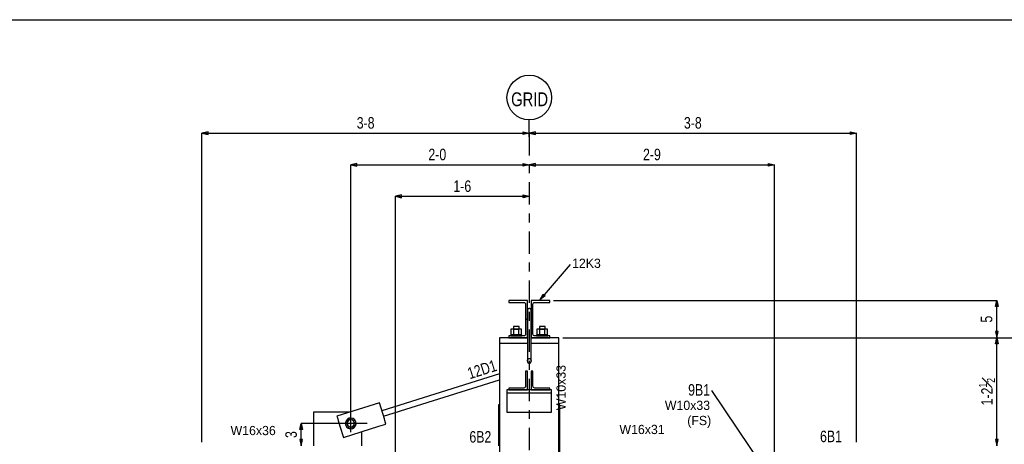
# Model space of a CAD drawing. Header units: inches. Extents: x -17.2 to 17.5, y -11.2 to 11.2.
# Tile 40 of 41: x 0.5 to 11.5, y 6.5 to 11.2. Entities that reach past the tile are written whole.
import ezdxf
from ezdxf.enums import TextEntityAlignment as Align

# ---------------------------------------------------------------- set-up
doc = ezdxf.new("R2010")
doc.units = ezdxf.units.IN
doc.header["$LTSCALE"] = 2.5
doc.header["$MEASUREMENT"] = 0
doc.linetypes.add('SDS2_7', pattern=[0.175, 0.1, -0.025, 0.025, -0.025])
doc.layers.add('Layer_0', color=7, linetype='Continuous')
doc.styles.add('MTextWidth', font='txt', dxfattribs={"width": 0.8, "height": 0.2})

msp = doc.modelspace()

# ---------------------------------------------------------------- linework, layer by layer
at = {"color": 1, "linetype": 'Continuous'}
for p, q in [((6.166, 9.981), (6.166, 10.127)), ((2.568, 9.996), (2.499, 9.981)), ((2.499, 6.523), (2.499, 9.981)), ((2.499, 9.981), (2.568, 9.966)), ((2.499, 9.981), (6.166, 9.981)), ((2.568, 9.966), (2.568, 9.996)), ((6.097, 9.966), (6.097, 9.996)), ((6.097, 9.996), (6.166, 9.981)), ((6.166, 9.981), (6.097, 9.966)), ((6.235, 9.996), (6.166, 9.981)), ((6.166, 9.939), (6.166, 9.981)), ((6.166, 9.939), (6.166, 9.981)), ((6.166, 9.981), (6.235, 9.966)), ((6.166, 9.981), (9.833, 9.981)), ((6.235, 9.966), (6.235, 9.996)), ((9.764, 9.966), (9.764, 9.996)), ((9.764, 9.996), (9.833, 9.981)), ((9.833, 9.981), (9.764, 9.966)), ((9.833, 6.523), (9.833, 9.981)), ((4.235, 9.642), (4.166, 9.627)), ((4.166, 6.634), (4.166, 9.627)), ((4.166, 9.627), (4.235, 9.612)), ((4.166, 9.627), (6.166, 9.627)), ((4.235, 9.612), (4.235, 9.642)), ((6.097, 9.612), (6.097, 9.642)), ((6.097, 9.642), (6.166, 9.627)), ((6.166, 9.627), (6.097, 9.612)), ((6.235, 9.642), (6.166, 9.627)), ((6.166, 9.627), (6.166, 9.627)), ((6.166, 9.627), (6.166, 9.627)), ((6.166, 9.627), (6.235, 9.612)), ((6.166, 9.627), (8.916, 9.627)), ((6.235, 9.612), (6.235, 9.642)), ((8.847, 9.612), (8.847, 9.642)), ((8.847, 9.642), (8.916, 9.627)), ((8.916, 9.627), (8.847, 9.612)), ((8.916, 6.231), (8.916, 9.627)), ((4.735, 9.288), (4.666, 9.273)), ((4.666, 2.614), (4.666, 9.273)), ((4.666, 9.273), (4.735, 9.258)), ((4.666, 9.273), (6.166, 9.273)), ((4.735, 9.258), (4.735, 9.288)), ((6.097, 9.258), (6.097, 9.288)), ((6.097, 9.288), (6.166, 9.273)), ((6.166, 9.273), (6.097, 9.258)), ((6.166, 9.273), (6.166, 9.273)), ((6.624, 8.509), (6.288, 8.117)), ((6.288, 8.117), (6.321, 8.179)), ((6.321, 8.179), (6.344, 8.16)), ((6.344, 8.16), (6.288, 8.117)), ((6.288, 8.117), (6.288, 8.117)), ((6.437, 8.106), (11.405, 8.106)), ((11.39, 8.038), (11.405, 8.106)), ((11.405, 7.69), (11.405, 8.106)), ((11.405, 8.106), (11.42, 8.038)), ((11.42, 8.038), (11.39, 8.038)), ((11.42, 7.759), (11.39, 7.759)), ((11.39, 7.759), (11.405, 7.69)), ((11.405, 7.69), (11.42, 7.759)), ((6.541, 7.69), (11.405, 7.69)), ((11.39, 7.621), (11.405, 7.69)), ((11.42, 7.621), (11.39, 7.621)), ((11.405, 6.481), (11.405, 7.69)), ((11.405, 7.69), (11.42, 7.621)), ((11.405, 7.69), (11.405, 7.69)), ((11.405, 7.69), (11.759, 7.69)), ((8.207, 7.1), (8.902, 6.073)), ((3.596, 6.663), (3.611, 6.731)), ((3.611, 6.481), (3.611, 6.731)), ((3.611, 6.731), (3.626, 6.663)), ((4.35, 6.731), (3.611, 6.731)), ((3.626, 6.663), (3.596, 6.663)), ((3.626, 6.55), (3.596, 6.55)), ((3.596, 6.55), (3.611, 6.481)), ((3.611, 6.481), (3.626, 6.55)), ((11.42, 6.55), (11.39, 6.55)), ((11.39, 6.55), (11.405, 6.481)), ((11.405, 6.481), (11.42, 6.55))]:
    msp.add_line(p, q, dxfattribs=at)
at = {"color": 1, "linetype": 'SDS2_7'}
msp.add_line((6.166, 9.981), (6.166, -1.897), dxfattribs=at)
at = {"color": 1, "linetype": 'Continuous'}
msp.add_circle((6.166, 10.379), 0.25, dxfattribs=at)
at = {"layer": 'Layer_0', "color": 2, "linetype": 'Continuous'}
for p, q in [((-17.25, 11.25), (17.25, 11.25)), ((6.145, 8.106), (5.937, 8.106)), ((5.937, 8.106), (5.937, 8.086)), ((5.937, 8.086), (6.104, 8.086)), ((6.104, 8.086), (6.112, 8.084)), ((6.112, 8.084), (6.118, 8.08)), ((6.118, 8.08), (6.123, 8.073)), ((6.123, 8.073), (6.124, 8.065)), ((6.124, 8.065), (6.124, 7.898)), ((6.145, 7.898), (6.145, 8.106)), ((6.395, 8.106), (6.187, 8.106)), ((6.187, 8.106), (6.187, 7.898)), ((6.208, 8.065), (6.209, 8.073)), ((6.208, 7.898), (6.208, 8.065)), ((6.209, 8.073), (6.214, 8.08)), ((6.214, 8.08), (6.221, 8.084)), ((6.221, 8.084), (6.229, 8.086)), ((6.229, 8.086), (6.395, 8.086)), ((6.395, 8.086), (6.395, 8.106)), ((6.146, 8.005), (6.145, 8.002)), ((6.145, 8.002), (6.145, 7.429)), ((6.147, 8.008), (6.146, 8.005)), ((6.149, 8.011), (6.147, 8.008)), ((6.152, 8.013), (6.149, 8.011)), ((6.156, 8.015), (6.152, 8.013)), ((6.16, 8.016), (6.156, 8.015)), ((6.164, 8.017), (6.16, 8.016)), ((6.168, 8.017), (6.164, 8.017)), ((6.173, 8.016), (6.168, 8.017)), ((6.177, 8.015), (6.173, 8.016)), ((6.18, 8.013), (6.177, 8.015)), ((6.183, 8.011), (6.18, 8.013)), ((6.185, 8.008), (6.183, 8.011)), ((6.186, 8.005), (6.185, 8.008)), ((6.187, 8.002), (6.186, 8.005)), ((6.187, 7.429), (6.187, 8.002)), ((6.124, 7.898), (6.145, 7.898)), ((6.124, 7.898), (6.124, 7.731)), ((6.145, 7.69), (6.145, 7.898)), ((6.187, 7.898), (6.208, 7.898)), ((6.187, 7.898), (6.187, 7.69)), ((6.208, 7.731), (6.208, 7.898)), ((6.123, 7.724), (6.118, 7.717)), ((6.124, 7.731), (6.123, 7.724)), ((6.209, 7.724), (6.208, 7.731)), ((6.214, 7.717), (6.209, 7.724)), ((6.145, 7.69), (5.833, 7.69)), ((5.833, 7.69), (5.833, 7.627)), ((6.145, 7.627), (5.834, 7.627)), ((5.834, 7.627), (5.834, 7.211)), ((6.104, 7.711), (5.937, 7.711)), ((5.937, 7.711), (5.937, 7.69)), ((5.937, 7.69), (6.145, 7.69)), ((6.112, 7.712), (6.104, 7.711)), ((6.118, 7.717), (6.112, 7.712)), ((6.187, 7.69), (6.395, 7.69)), ((6.499, 7.69), (6.187, 7.69)), ((6.498, 7.627), (6.187, 7.627)), ((6.221, 7.712), (6.214, 7.717)), ((6.229, 7.711), (6.221, 7.712)), ((6.395, 7.711), (6.229, 7.711)), ((6.395, 7.69), (6.395, 7.711)), ((6.498, 7.211), (6.498, 7.627)), ((6.499, 7.627), (6.499, 7.69)), ((6.145, 7.429), (6.146, 7.436)), ((6.145, 7.429), (6.146, 7.423)), ((6.146, 7.436), (6.147, 7.441)), ((6.146, 7.423), (6.147, 7.417)), ((6.147, 7.441), (6.149, 7.447)), ((6.147, 7.417), (6.149, 7.412)), ((6.149, 7.447), (6.152, 7.451)), ((6.149, 7.412), (6.152, 7.408)), ((6.152, 7.451), (6.156, 7.455)), ((6.152, 7.408), (6.156, 7.404)), ((6.156, 7.455), (6.16, 7.457)), ((6.156, 7.404), (6.16, 7.401)), ((6.16, 7.457), (6.164, 7.459)), ((6.16, 7.401), (6.164, 7.4)), ((6.164, 7.459), (6.168, 7.459)), ((6.164, 7.4), (6.168, 7.4)), ((6.168, 7.459), (6.173, 7.457)), ((6.168, 7.4), (6.173, 7.401)), ((6.173, 7.457), (6.177, 7.455)), ((6.173, 7.401), (6.177, 7.404)), ((6.177, 7.455), (6.18, 7.451)), ((6.177, 7.404), (6.18, 7.408)), ((6.18, 7.451), (6.183, 7.447)), ((6.18, 7.408), (6.183, 7.412)), ((6.183, 7.447), (6.185, 7.441)), ((6.183, 7.412), (6.185, 7.417)), ((6.185, 7.441), (6.186, 7.436)), ((6.185, 7.417), (6.186, 7.423)), ((6.186, 7.436), (6.187, 7.429)), ((6.186, 7.423), (6.187, 7.429)), ((5.834, 7.285), (4.515, 6.873)), ((6.145, 7.315), (6.124, 7.315)), ((6.124, 7.315), (6.124, 7.148)), ((6.145, 7.106), (6.145, 7.315)), ((6.208, 7.315), (6.187, 7.315)), ((6.187, 7.315), (6.187, 7.106)), ((6.208, 7.148), (6.208, 7.315)), ((4.533, 6.814), (5.834, 7.22)), ((5.834, 7.211), (5.834, 6.243)), ((6.498, 6.243), (6.498, 7.211)), ((6.416, 7.106), (5.916, 7.106)), ((5.916, 7.106), (5.916, 7.075)), ((5.916, 7.075), (6.416, 7.075)), ((5.916, 7.075), (5.916, 7.073)), ((5.916, 7.073), (5.916, 7.066)), ((5.916, 7.066), (5.916, 7.056)), ((6.104, 7.127), (5.937, 7.127)), ((5.937, 7.127), (5.937, 7.106)), ((5.937, 7.106), (6.145, 7.106)), ((6.112, 7.129), (6.104, 7.127)), ((6.118, 7.133), (6.112, 7.129)), ((6.123, 7.14), (6.118, 7.133)), ((6.124, 7.148), (6.123, 7.14)), ((6.187, 7.106), (6.395, 7.106)), ((6.209, 7.14), (6.208, 7.148)), ((6.214, 7.133), (6.209, 7.14)), ((6.221, 7.129), (6.214, 7.133)), ((6.229, 7.127), (6.221, 7.129)), ((6.395, 7.127), (6.229, 7.127)), ((6.395, 7.106), (6.395, 7.127)), ((6.416, 7.075), (6.416, 7.106)), ((6.416, 7.073), (6.416, 7.075)), ((6.416, 7.066), (6.416, 7.073)), ((6.416, 7.056), (6.416, 7.066)), ((4.487, 6.963), (4.01, 6.814)), ((4.544, 6.781), (4.487, 6.963)), ((5.916, 7.056), (5.916, 7.044)), ((5.916, 7.044), (5.916, 6.856)), ((6.416, 7.044), (6.416, 7.056)), ((6.416, 6.856), (6.416, 7.044)), ((4.147, 6.856), (3.749, 6.856)), ((3.749, 6.856), (3.749, 6.781)), ((5.834, 6.94), (5.823, 6.94)), ((5.823, 6.94), (5.823, 6.481)), ((5.916, 6.856), (6.416, 6.856)), ((6.51, 6.94), (6.498, 6.94)), ((6.51, 6.356), (6.51, 6.94)), ((3.749, 6.781), (3.749, 6.764)), ((3.749, 6.764), (3.749, 6.716)), ((4.01, 6.814), (4.02, 6.781)), ((4.02, 6.781), (4.025, 6.764)), ((4.025, 6.764), (4.045, 6.699)), ((4.549, 6.764), (4.544, 6.781)), ((4.561, 6.724), (4.549, 6.764)), ((3.749, 6.716), (3.749, 6.481)), ((4.045, 6.699), (4.084, 6.575)), ((4.084, 6.575), (4.482, 6.699)), ((4.291, 6.481), (4.291, 6.64)), ((4.482, 6.699), (4.561, 6.724))]:
    msp.add_line(p, q, dxfattribs=at)
at = {"layer": 'Layer_0', "color": 1, "linetype": 'Continuous'}
for p, q in [((5.963, 7.724), (5.958, 7.724)), ((5.958, 7.724), (5.958, 7.711)), ((5.99, 7.785), (5.96, 7.785)), ((5.96, 7.785), (5.96, 7.724)), ((5.96, 7.724), (5.99, 7.724)), ((5.976, 7.724), (5.963, 7.724)), ((5.996, 7.724), (5.976, 7.724)), ((5.993, 7.815), (5.989, 7.815)), ((5.989, 7.815), (5.989, 7.785)), ((5.989, 7.785), (5.993, 7.785)), ((6.05, 7.785), (5.99, 7.785)), ((5.99, 7.785), (5.99, 7.724)), ((5.99, 7.724), (6.05, 7.724)), ((6.005, 7.815), (5.993, 7.815)), ((5.993, 7.785), (6.005, 7.785)), ((6.02, 7.724), (5.996, 7.724)), ((6.02, 7.815), (6.005, 7.815)), ((6.005, 7.785), (6.02, 7.785)), ((6.036, 7.815), (6.02, 7.815)), ((6.02, 7.785), (6.036, 7.785)), ((6.044, 7.724), (6.02, 7.724)), ((6.047, 7.815), (6.036, 7.815)), ((6.036, 7.785), (6.047, 7.785)), ((6.064, 7.724), (6.044, 7.724)), ((6.052, 7.815), (6.047, 7.815)), ((6.047, 7.785), (6.052, 7.785)), ((6.05, 7.724), (6.05, 7.785)), ((6.08, 7.785), (6.05, 7.785)), ((6.05, 7.724), (6.08, 7.724)), ((6.052, 7.785), (6.052, 7.815)), ((6.078, 7.724), (6.064, 7.724)), ((6.083, 7.724), (6.078, 7.724)), ((6.08, 7.724), (6.08, 7.785)), ((6.083, 7.711), (6.083, 7.724)), ((6.254, 7.724), (6.249, 7.724)), ((6.249, 7.724), (6.249, 7.711)), ((6.282, 7.785), (6.252, 7.785)), ((6.252, 7.785), (6.252, 7.724)), ((6.252, 7.724), (6.282, 7.724)), ((6.268, 7.724), (6.254, 7.724)), ((6.288, 7.724), (6.268, 7.724)), ((6.285, 7.815), (6.281, 7.815)), ((6.281, 7.815), (6.281, 7.785)), ((6.281, 7.785), (6.285, 7.785)), ((6.342, 7.785), (6.282, 7.785)), ((6.282, 7.785), (6.282, 7.724)), ((6.282, 7.724), (6.342, 7.724)), ((6.296, 7.815), (6.285, 7.815)), ((6.285, 7.785), (6.296, 7.785)), ((6.312, 7.724), (6.288, 7.724)), ((6.312, 7.815), (6.296, 7.815)), ((6.296, 7.785), (6.312, 7.785)), ((6.328, 7.815), (6.312, 7.815)), ((6.312, 7.785), (6.328, 7.785)), ((6.336, 7.724), (6.312, 7.724)), ((6.339, 7.815), (6.328, 7.815)), ((6.328, 7.785), (6.339, 7.785)), ((6.356, 7.724), (6.336, 7.724)), ((6.343, 7.815), (6.339, 7.815)), ((6.339, 7.785), (6.343, 7.785)), ((6.342, 7.724), (6.342, 7.785)), ((6.372, 7.785), (6.342, 7.785)), ((6.342, 7.724), (6.372, 7.724)), ((6.343, 7.785), (6.343, 7.815)), ((6.37, 7.724), (6.356, 7.724)), ((6.374, 7.724), (6.37, 7.724)), ((6.372, 7.724), (6.372, 7.785)), ((6.374, 7.711), (6.374, 7.724)), ((5.958, 7.711), (5.963, 7.711)), ((5.963, 7.711), (5.976, 7.711)), ((5.976, 7.711), (5.996, 7.711)), ((5.993, 7.711), (5.989, 7.711)), ((5.989, 7.711), (5.989, 7.711)), ((6.005, 7.711), (5.993, 7.711)), ((5.996, 7.711), (6.02, 7.711)), ((6.02, 7.711), (6.005, 7.711)), ((6.02, 7.711), (6.044, 7.711)), ((6.036, 7.711), (6.02, 7.711)), ((6.047, 7.711), (6.036, 7.711)), ((6.044, 7.711), (6.064, 7.711)), ((6.052, 7.711), (6.047, 7.711)), ((6.052, 7.711), (6.052, 7.711)), ((6.064, 7.711), (6.078, 7.711)), ((6.078, 7.711), (6.083, 7.711)), ((6.249, 7.711), (6.254, 7.711)), ((6.254, 7.711), (6.268, 7.711)), ((6.268, 7.711), (6.288, 7.711)), ((6.285, 7.711), (6.281, 7.711)), ((6.281, 7.711), (6.281, 7.711)), ((6.296, 7.711), (6.285, 7.711)), ((6.288, 7.711), (6.312, 7.711)), ((6.312, 7.711), (6.296, 7.711)), ((6.312, 7.711), (6.336, 7.711)), ((6.328, 7.711), (6.312, 7.711)), ((6.339, 7.711), (6.328, 7.711)), ((6.336, 7.711), (6.356, 7.711)), ((6.343, 7.711), (6.339, 7.711)), ((6.343, 7.711), (6.343, 7.711)), ((6.356, 7.711), (6.37, 7.711)), ((6.37, 7.711), (6.374, 7.711)), ((4.113, 6.759), (4.106, 6.737)), ((4.126, 6.735), (4.106, 6.737)), ((4.106, 6.737), (4.109, 6.714)), ((4.128, 6.778), (4.113, 6.759)), ((4.131, 6.75), (4.113, 6.759)), ((4.131, 6.75), (4.126, 6.735)), ((4.126, 6.735), (4.128, 6.72)), ((4.148, 6.789), (4.128, 6.778)), ((4.128, 6.778), (4.14, 6.762)), ((4.14, 6.762), (4.131, 6.75)), ((4.154, 6.77), (4.14, 6.762)), ((4.171, 6.791), (4.148, 6.789)), ((4.154, 6.77), (4.148, 6.789)), ((4.17, 6.771), (4.154, 6.77)), ((4.17, 6.771), (4.171, 6.791)), ((4.185, 6.767), (4.17, 6.771)), ((4.194, 6.785), (4.171, 6.791)), ((4.194, 6.785), (4.185, 6.767)), ((4.197, 6.757), (4.185, 6.767)), ((4.212, 6.77), (4.194, 6.785)), ((4.212, 6.77), (4.197, 6.757)), ((4.204, 6.743), (4.197, 6.757)), ((4.204, 6.743), (4.224, 6.749)), ((4.206, 6.728), (4.204, 6.743)), ((4.224, 6.749), (4.212, 6.77)), ((4.226, 6.726), (4.224, 6.749)), ((4.109, 6.714), (4.128, 6.72)), ((4.109, 6.714), (4.12, 6.693)), ((4.12, 6.693), (4.135, 6.706)), ((4.12, 6.693), (4.138, 6.678)), ((4.128, 6.72), (4.135, 6.706)), ((4.135, 6.706), (4.148, 6.696)), ((4.148, 6.696), (4.138, 6.678)), ((4.138, 6.678), (4.161, 6.672)), ((4.148, 6.696), (4.163, 6.692)), ((4.163, 6.692), (4.161, 6.672)), ((4.161, 6.672), (4.184, 6.674)), ((4.163, 6.692), (4.178, 6.693)), ((4.178, 6.693), (4.192, 6.701)), ((4.178, 6.693), (4.184, 6.674)), ((4.184, 6.674), (4.205, 6.685)), ((4.192, 6.701), (4.202, 6.713)), ((4.205, 6.685), (4.192, 6.701)), ((4.202, 6.713), (4.206, 6.728)), ((4.202, 6.713), (4.219, 6.704)), ((4.205, 6.685), (4.219, 6.704)), ((4.206, 6.728), (4.226, 6.726)), ((4.219, 6.704), (4.226, 6.726))]:
    msp.add_line(p, q, dxfattribs=at)

# ---------------------------------------------------------------- texts
at = {"color": 2, "linetype": 'Continuous', "width": 0.8}
for s, height, p in [('GRID', 0.1548, (6.17, 10.282)), ('3-8', 0.129, (4.333, 10.031)), ('3-8', 0.129, (7.999, 10.031)), ('2-0', 0.129, (5.136, 9.677)), ('2-9', 0.129, (7.541, 9.677)), ('1-6', 0.129, (5.416, 9.322))]:
    msp.add_text(s, height=height, dxfattribs=at).set_placement(p, align=Align.CENTER)
for s, p in [('5', (11.355, 7.898)), ('3', (3.562, 6.606))]:
    msp.add_text(s, height=0.129, rotation=90, dxfattribs=at).set_placement(p, align=Align.CENTER)
at = {"color": 1, "linetype": 'Continuous'}
msp.add_text('(FS)', height=0.1032, dxfattribs=at).set_placement((8.205, 6.712), align=Align.RIGHT)
at = {"color": 2, "linetype": 'Continuous', "insert": (11.385, 7.086), "char_height": 0.12902, "attachment_point": 8, "rotation": 90, "style": 'MTextWidth'}
msp.add_mtext('\\A1;1-2{\\H0.70x;\\S1#2;}', dxfattribs=at)
at = {"layer": 'Layer_0', "color": 1, "linetype": 'Continuous'}
msp.add_text('12K3', height=0.1032, dxfattribs=at).set_placement((6.646, 8.472))
at = {"layer": 'Layer_0', "color": 2, "linetype": 'Continuous', "width": 0.8}
msp.add_text('12D1', height=0.129, rotation=17.35, dxfattribs=at).set_placement((5.814, 7.323), align=Align.RIGHT)
at = {"layer": 'Layer_0', "color": 1, "linetype": 'Continuous'}
msp.add_text('W10x33', height=0.1032, rotation=90, dxfattribs=at).set_placement((6.471, 7.132), align=Align.TOP_CENTER)
at = {"layer": 'Layer_0', "color": 2, "linetype": 'Continuous', "width": 0.8}
for s, p in [('9B1', (8.192, 7.042)), ('6B2', (5.741, 6.516)), ('6B1', (9.67, 6.521))]:
    msp.add_text(s, height=0.129, dxfattribs=at).set_placement(p, align=Align.RIGHT)
at = {"layer": 'Layer_0', "color": 1, "linetype": 'Continuous'}
msp.add_text('W10x33', height=0.1032, dxfattribs=at).set_placement((8.192, 6.882), align=Align.RIGHT)
for s, p in [('W16x36', (3.073, 6.703)), ('W16x31', (7.43, 6.715))]:
    msp.add_text(s, height=0.1032, dxfattribs=at).set_placement(p, align=Align.TOP_CENTER)

doc.saveas('drawing.dxf')
